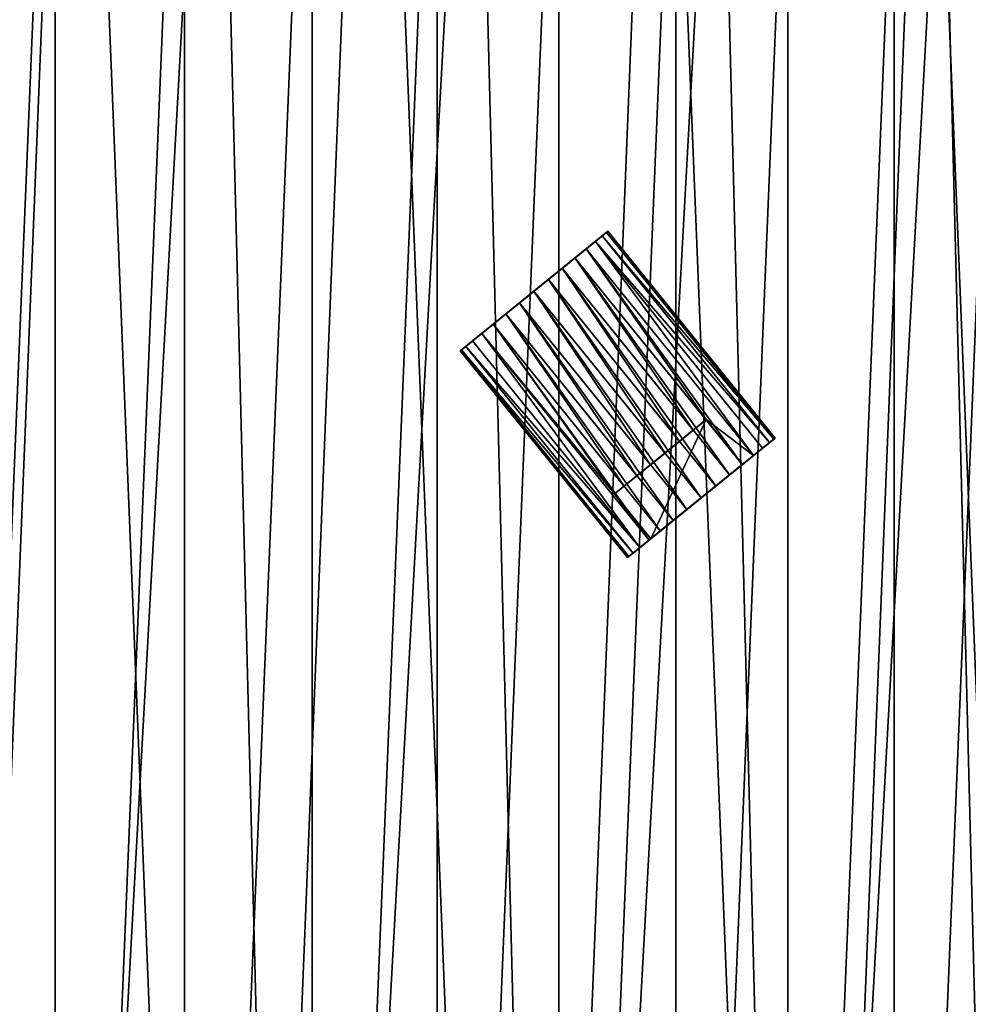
# Model space of a CAD drawing. Header units: millimetres. Extents: x 70 to 909, y -420 to 420.
# Tile 13 of 15: x 509 to 709, y 10 to 217. Entities that reach past the tile are written whole.
import ezdxf

# ---------------------------------------------------------------- set-up
doc = ezdxf.new("R2010")
doc.units = ezdxf.units.MM
doc.header["$LTSCALE"] = 25.4
doc.layers.get('0').update_dxf_attribs({"true_color": 0xff5454})

# ---------------------------------------------------------------- blocks, each defined once
blk = doc.blocks.new('MIST-8944.STL')
at = {"color": 7, "true_color": 0xffffff}
mesh = blk.add_polyface(dxfattribs=at)
corners = [(97.16, -47.61, 1.61), (102.27, 79.01, 1.61), (94.6, 15.91, 1.61), (109.88, -109.9, 1.61), (119.95, 140.07, 1.61), (132.42, -169.33, 1.61), (147.2, 197.5, 1.61), (164.21, -224.39, 1.61), (183.32, 249.82, 1.61), (204.41, -273.63, 1.61), (227.35, 295.66, 1.61), (251.99, -315.78, 1.61), (278.17, 333.85, 1.61), (305.72, -349.76, 1.61), (334.46, 363.39, 1.61), (364.2, -374.67, 1.61), (394.75, 383.52, 1.61), (425.92, -389.88, 1.61), (457.5, 393.72, 1.61), (489.28, -395, 1.61), (521.07, 393.72, 1.61), (552.65, -389.88, 1.61), (583.81, 383.52, 1.61), (614.37, -374.67, 1.61), (644.11, 363.39, 1.61), (672.85, -349.76, 1.61), (700.4, 333.85, 1.61), (726.58, -315.78, 1.61), (751.22, 295.66, 1.61), (774.16, -273.63, 1.61), (795.25, 249.82, 1.61), (814.36, -224.39, 1.61), (831.36, 197.5, 1.61), (846.15, -169.33, 1.61), (858.62, 140.07, 1.61), (868.69, -109.9, 1.61), (876.3, 79.01, 1.61), (881.4, -47.61, 1.61), (883.96, 15.91, 1.61)]
mesh.append_faces([[corners[k] for k in face] for face in [(0, 1, 2), (36, 37, 38)]], dxfattribs={"vtx0": -1, "color": 7})
mesh.append_faces([[corners[k] for k in face] for face in [(1, 3, 4), (4, 5, 6), (6, 7, 8), (8, 9, 10), (10, 11, 12), (12, 13, 14), (14, 15, 16), (16, 17, 18), (18, 19, 20), (20, 21, 22), (22, 23, 24), (24, 25, 26), (26, 27, 28), (28, 29, 30), (30, 31, 32), (32, 33, 34), (34, 35, 36)]], dxfattribs={"vtx0": -1, "vtx1": -1, "color": 7})
mesh.append_faces([[corners[k] for k in face] for face in [(1, 0, 3), (4, 3, 5), (6, 5, 7), (8, 7, 9), (10, 9, 11), (12, 11, 13), (14, 13, 15), (16, 15, 17), (18, 17, 19), (20, 19, 21), (22, 21, 23), (24, 23, 25), (26, 25, 27), (28, 27, 29), (30, 29, 31), (32, 31, 33), (34, 33, 35), (36, 35, 37)]], dxfattribs={"vtx0": -1, "vtx2": -1, "color": 7})
mesh = blk.add_polyface(dxfattribs=at)
corners = [(142.5, 47.34, 162.11), (143.9, 28.62, 162.11), (142.71, 0, 162.11), (147.44, 57.04, 162.11), (154.58, 102.35, 162.11), (153.32, 85.08, 162.11), (161.49, 112.53, 162.11), (175.34, 154.72, 162.11), (171.9, 139.22, 162.11), (184.48, 164.95, 162.11), (204.22, 203.07, 162.11), (199.14, 189.56, 162.11), (215.79, 212.87, 162.11), (240.49, 246.17, 162.11), (234.3, 234.73, 162.11), (254.56, 254.98, 162.11), (283.2, 282.89, 162.11), (276.41, 273.49, 162.11), (299.73, 290.14, 162.11), (331.25, 312.29, 162.11), (324.33, 304.8, 162.11), (350.07, 317.38, 162.11), (383.39, 333.6, 162.11), (376.75, 327.79, 162.11), (404.2, 335.97, 162.11), (438.27, 346.26, 162.11), (432.24, 341.85, 162.11), (460.66, 345.39, 162.11), (494.48, 349.96, 162.11), (489.28, 346.57, 162.11), (517.9, 345.39, 162.11), (550.55, 344.6, 162.11), (546.33, 341.85, 162.11), (574.36, 335.97, 162.11), (605.03, 330.31, 162.11), (601.81, 327.8, 162.11), (628.5, 317.38, 162.11), (656.52, 307.46, 162.11), (654.23, 304.8, 162.11), (678.84, 290.14, 162.11), (703.67, 276.66, 162.11), (702.15, 273.5, 162.11), (724.01, 254.98, 162.11), (745.27, 238.68, 162.11), (744.27, 234.73, 162.11), (762.78, 212.87, 162.11), (780.25, 194.53, 162.11), (779.42, 189.56, 162.11), (794.09, 164.95, 162.11), (807.68, 145.34, 162.11), (806.67, 139.22, 162.11), (817.08, 112.53, 162.11), (826.87, 92.38, 162.11), (825.25, 85.08, 162.11), (831.13, 57.05, 162.11), (837.32, 37.03, 162.11), (834.67, 28.62, 162.11), (835.86, 0, 162.11), (139.4, -8.9, 162.11), (145.36, -64.91, 162.11), (143.9, -28.62, 162.11), (147.44, -57.05, 162.11), (160.22, -119.24, 162.11), (153.32, -85.08, 162.11), (161.49, -112.53, 162.11), (183.61, -170.48, 162.11), (171.9, -139.22, 162.11), (184.48, -164.95, 162.11), (214.92, -217.31, 162.11), (199.15, -189.56, 162.11), (215.79, -212.87, 162.11), (253.33, -258.51, 162.11), (234.3, -234.73, 162.11), (254.56, -254.98, 162.11), (297.85, -293.01, 162.11), (276.42, -273.5, 162.11), (299.73, -290.14, 162.11), (347.33, -319.92, 162.11), (324.34, -304.8, 162.11), (350.07, -317.38, 162.11), (400.49, -338.55, 162.11), (376.75, -327.8, 162.11), (404.21, -335.97, 162.11), (455.95, -348.41, 162.11), (432.24, -341.85, 162.11), (460.67, -345.39, 162.11), (512.27, -349.24, 162.11), (489.29, -346.57, 162.11), (517.91, -345.39, 162.11), (567.99, -341.03, 162.11), (546.33, -341.85, 162.11), (574.36, -335.97, 162.11), (621.68, -323.99, 162.11), (601.82, -327.79, 162.11), (628.5, -317.38, 162.11), (671.94, -298.56, 162.11), (654.24, -304.8, 162.11), (678.84, -290.14, 162.11), (717.47, -265.39, 162.11), (702.16, -273.49, 162.11), (724.01, -254.98, 162.11), (757.08, -225.35, 162.11), (744.27, -234.73, 162.11), (762.78, -212.87, 162.11), (789.76, -179.48, 162.11), (779.42, -189.56, 162.11), (794.09, -164.95, 162.11), (814.66, -128.95, 162.11), (806.67, -139.22, 162.11), (817.08, -112.53, 162.11), (831.13, -75.09, 162.11), (825.25, -85.08, 162.11), (831.13, -57.04, 162.11), (834.67, -28.62, 162.11), (838.75, -19.28, 162.11)]
mesh.append_faces([[corners[k] for k in face] for face in [(1, 0, 3), (3, 4, 5), (5, 4, 6), (6, 7, 8), (8, 7, 9), (9, 10, 11), (11, 10, 12), (12, 13, 14), (14, 13, 15), (15, 16, 17), (17, 16, 18), (18, 19, 20), (20, 19, 21), (21, 22, 23), (23, 22, 24), (24, 25, 26), (26, 25, 27), (27, 28, 29), (29, 28, 30), (30, 31, 32), (32, 31, 33), (33, 34, 35), (35, 34, 36), (36, 37, 38), (38, 37, 39), (39, 40, 41), (41, 40, 42), (42, 43, 44), (44, 43, 45), (45, 46, 47), (47, 46, 48), (48, 49, 50), (50, 49, 51), (51, 52, 53), (53, 52, 54), (54, 55, 56), (56, 55, 57), (58, 2, 59), (59, 61, 62), (62, 64, 65), (65, 67, 68), (68, 70, 71), (71, 73, 74), (74, 76, 77), (77, 79, 80), (80, 82, 83), (83, 85, 86), (86, 88, 89), (89, 91, 92), (92, 94, 95), (95, 97, 98), (98, 100, 101), (101, 103, 104), (104, 106, 107), (107, 109, 110), (110, 113, 114), (114, 57, 55)]], dxfattribs={"vtx0": -1, "vtx1": -1, "color": 7})
mesh.append_faces([[corners[k] for k in face] for face in [(0, 1, 2), (3, 0, 4), (6, 4, 7), (9, 7, 10), (12, 10, 13), (15, 13, 16), (18, 16, 19), (21, 19, 22), (24, 22, 25), (27, 25, 28), (30, 28, 31), (33, 31, 34), (36, 34, 37), (39, 37, 40), (42, 40, 43), (45, 43, 46), (48, 46, 49), (51, 49, 52), (54, 52, 55), (2, 58, 0), (59, 2, 60), (59, 60, 61), (62, 61, 63), (62, 63, 64), (65, 64, 66), (65, 66, 67), (68, 67, 69), (68, 69, 70), (71, 70, 72), (71, 72, 73), (74, 73, 75), (74, 75, 76), (77, 76, 78), (77, 78, 79), (80, 79, 81), (80, 81, 82), (83, 82, 84), (83, 84, 85), (86, 85, 87), (86, 87, 88), (89, 88, 90), (89, 90, 91), (92, 91, 93), (92, 93, 94), (95, 94, 96), (95, 96, 97), (98, 97, 99), (98, 99, 100), (101, 100, 102), (101, 102, 103), (104, 103, 105), (104, 105, 106), (107, 106, 108), (107, 108, 109), (110, 109, 111), (110, 111, 112), (110, 112, 113), (114, 113, 57)]], dxfattribs={"vtx0": -1, "vtx2": -1, "color": 7})
mesh = blk.add_polyface(dxfattribs=at)
corners = [(145.36, -64.91, 162.9), (142.5, 47.34, 162.9), (139.4, -8.9, 162.9), (154.58, 102.35, 162.9), (160.22, -119.24, 162.9), (175.34, 154.72, 162.9), (183.61, -170.48, 162.9), (204.22, 203.07, 162.9), (214.92, -217.31, 162.9), (240.49, 246.17, 162.9), (253.33, -258.51, 162.9), (283.2, 282.89, 162.9), (297.85, -293.01, 162.9), (331.25, 312.29, 162.9), (347.33, -319.92, 162.9), (383.39, 333.6, 162.9), (400.49, -338.55, 162.9), (438.27, 346.26, 162.9), (455.95, -348.41, 162.9), (494.48, 349.96, 162.9), (512.27, -349.24, 162.9), (550.55, 344.6, 162.9), (567.99, -341.03, 162.9), (605.03, 330.31, 162.9), (621.68, -323.99, 162.9), (656.52, 307.46, 162.9), (671.94, -298.56, 162.9), (703.67, 276.66, 162.9), (717.47, -265.39, 162.9), (745.27, 238.68, 162.9), (757.08, -225.35, 162.9), (780.25, 194.53, 162.9), (789.76, -179.48, 162.9), (807.68, 145.34, 162.9), (814.66, -128.95, 162.9), (826.87, 92.38, 162.9), (831.13, -75.09, 162.9), (837.32, 37.03, 162.9), (838.75, -19.28, 162.9)]
mesh.append_faces([[corners[k] for k in face] for face in [(0, 1, 2), (37, 36, 38)]], dxfattribs={"vtx0": -1, "color": 7})
mesh.append_faces([[corners[k] for k in face] for face in [(1, 0, 3), (3, 4, 5), (5, 6, 7), (7, 8, 9), (9, 10, 11), (11, 12, 13), (13, 14, 15), (15, 16, 17), (17, 18, 19), (19, 20, 21), (21, 22, 23), (23, 24, 25), (25, 26, 27), (27, 28, 29), (29, 30, 31), (31, 32, 33), (33, 34, 35), (35, 36, 37)]], dxfattribs={"vtx0": -1, "vtx1": -1, "color": 7})
mesh.append_faces([[corners[k] for k in face] for face in [(3, 0, 4), (5, 4, 6), (7, 6, 8), (9, 8, 10), (11, 10, 12), (13, 12, 14), (15, 14, 16), (17, 16, 18), (19, 18, 20), (21, 20, 22), (23, 22, 24), (25, 24, 26), (27, 26, 28), (29, 28, 30), (31, 30, 32), (33, 32, 34), (35, 34, 36)]], dxfattribs={"vtx0": -1, "vtx2": -1, "color": 7})
mesh = blk.add_polyface(dxfattribs=at)
corners = [(157.95, 27.45, 154.11), (157.95, -27.46, 154.11), (156.81, 0, 154.11), (161.34, 54.72, 154.11), (161.35, -54.73, 154.11), (166.98, 81.62, 154.11), (166.98, -81.62, 154.11), (174.82, 107.95, 154.11), (174.83, -107.96, 154.11), (184.81, 133.55, 154.11), (184.81, -133.55, 154.11), (196.88, 158.24, 154.11), (196.88, -158.24, 154.11), (210.95, 181.84, 154.11), (210.95, -181.85, 154.11), (226.91, 204.21, 154.11), (226.92, -204.21, 154.11), (244.67, 225.18, 154.11), (244.68, -225.18, 154.11), (264.1, 244.61, 154.11), (264.11, -244.61, 154.11), (285.07, 262.37, 154.11), (285.08, -262.37, 154.11), (307.44, 278.34, 154.11), (307.44, -278.34, 154.11), (331.04, 292.4, 154.11), (331.05, -292.4, 154.11), (355.73, 304.47, 154.11), (355.73, -304.47, 154.11), (381.33, 314.46, 154.11), (381.33, -314.46, 154.11), (407.67, 322.3, 154.11), (407.67, -322.3, 154.11), (434.56, 327.94, 154.11), (434.56, -327.94, 154.11), (461.83, 331.34, 154.11), (461.83, -331.34, 154.11), (489.28, 332.47, 154.11), (489.29, -332.47, 154.11), (516.74, 331.34, 154.11), (516.74, -331.34, 154.11), (544.01, 327.94, 154.11), (544.01, -327.94, 154.11), (570.9, 322.3, 154.11), (570.9, -322.3, 154.11), (597.24, 314.46, 154.11), (597.24, -314.46, 154.11), (622.84, 304.47, 154.11), (622.84, -304.47, 154.11), (647.52, 292.4, 154.11), (647.53, -292.4, 154.11), (671.13, 278.34, 154.11), (671.13, -278.34, 154.11), (693.49, 262.37, 154.11), (693.5, -262.37, 154.11), (714.46, 244.61, 154.11), (714.46, -244.61, 154.11), (733.89, 225.18, 154.11), (733.89, -225.18, 154.11), (751.65, 204.21, 154.11), (751.65, -204.21, 154.11), (767.62, 181.85, 154.11), (767.62, -181.84, 154.11), (781.69, 158.24, 154.11), (781.69, -158.24, 154.11), (793.75, 133.55, 154.11), (793.76, -133.55, 154.11), (803.74, 107.96, 154.11), (803.74, -107.95, 154.11), (811.58, 81.62, 154.11), (811.59, -81.62, 154.11), (817.22, 54.73, 154.11), (817.22, -54.72, 154.11), (820.62, 27.46, 154.11), (820.62, -27.45, 154.11), (821.76, 0, 154.11)]
mesh.append_faces([[corners[k] for k in face] for face in [(0, 1, 2), (74, 73, 75)]], dxfattribs={"vtx0": -1, "color": 7})
mesh.append_faces([[corners[k] for k in face] for face in [(1, 3, 4), (4, 5, 6), (6, 7, 8), (8, 9, 10), (10, 11, 12), (12, 13, 14), (14, 15, 16), (16, 17, 18), (18, 19, 20), (20, 21, 22), (22, 23, 24), (24, 25, 26), (26, 27, 28), (28, 29, 30), (30, 31, 32), (32, 33, 34), (34, 35, 36), (36, 37, 38), (38, 39, 40), (40, 41, 42), (42, 43, 44), (44, 45, 46), (46, 47, 48), (48, 49, 50), (50, 51, 52), (52, 53, 54), (54, 55, 56), (56, 57, 58), (58, 59, 60), (60, 61, 62), (62, 63, 64), (64, 65, 66), (66, 67, 68), (68, 69, 70), (70, 71, 72), (72, 73, 74)]], dxfattribs={"vtx0": -1, "vtx1": -1, "color": 7})
mesh.append_faces([[corners[k] for k in face] for face in [(1, 0, 3), (4, 3, 5), (6, 5, 7), (8, 7, 9), (10, 9, 11), (12, 11, 13), (14, 13, 15), (16, 15, 17), (18, 17, 19), (20, 19, 21), (22, 21, 23), (24, 23, 25), (26, 25, 27), (28, 27, 29), (30, 29, 31), (32, 31, 33), (34, 33, 35), (36, 35, 37), (38, 37, 39), (40, 39, 41), (42, 41, 43), (44, 43, 45), (46, 45, 47), (48, 47, 49), (50, 49, 51), (52, 51, 53), (54, 53, 55), (56, 55, 57), (58, 57, 59), (60, 59, 61), (62, 61, 63), (64, 63, 65), (66, 65, 67), (68, 67, 69), (70, 69, 71), (72, 71, 73)]], dxfattribs={"vtx0": -1, "vtx2": -1, "color": 7})
at = {"color": 0}
mesh = blk.add_polyface(dxfattribs=at)
corners = [(614.6, 157.36, 64.01), (620.66, 162.27, 64.01), (617.63, 159.81, 63.62), (611.68, 155, 65.14), (623.58, 164.63, 65.14), (609, 152.82, 66.99), (626.27, 166.8, 66.99), (606.64, 150.91, 69.48), (628.62, 168.71, 69.48), (604.71, 149.35, 72.51), (630.56, 170.28, 72.51), (603.27, 148.18, 75.97), (631.99, 171.44, 75.97), (602.39, 147.47, 79.72), (632.88, 172.16, 79.72), (602.09, 147.23, 83.62), (633.17, 172.4, 83.62), (602.39, 147.47, 87.52), (632.88, 172.16, 87.52), (603.27, 148.18, 91.28), (631.99, 171.44, 91.28), (604.71, 149.35, 94.73), (630.56, 170.28, 94.73), (606.64, 150.91, 97.76), (628.62, 168.71, 97.76), (609, 152.82, 100.25), (626.27, 166.8, 100.25), (611.68, 155, 102.1), (623.58, 164.63, 102.1), (614.6, 157.36, 103.24), (620.66, 162.27, 103.24), (617.63, 159.81, 103.62)]
mesh.append_faces([[corners[k] for k in face] for face in [(0, 1, 2), (30, 29, 31)]], dxfattribs={"vtx0": -1, "color": 0})
mesh.append_faces([[corners[k] for k in face] for face in [(1, 3, 4), (4, 5, 6), (6, 7, 8), (8, 9, 10), (10, 11, 12), (12, 13, 14), (14, 15, 16), (16, 17, 18), (18, 19, 20), (20, 21, 22), (22, 23, 24), (24, 25, 26), (26, 27, 28), (28, 29, 30)]], dxfattribs={"vtx0": -1, "vtx1": -1, "color": 0})
mesh.append_faces([[corners[k] for k in face] for face in [(1, 0, 3), (4, 3, 5), (6, 5, 7), (8, 7, 9), (10, 9, 11), (12, 11, 13), (14, 13, 15), (16, 15, 17), (18, 17, 19), (20, 19, 21), (22, 21, 23), (24, 23, 25), (26, 25, 27), (28, 27, 29)]], dxfattribs={"vtx0": -1, "vtx2": -1, "color": 0})
mesh = blk.add_polyface(dxfattribs=at)
corners = [(631.99, 171.44, 75.97), (668.12, 128.64, 79.72), (667.23, 127.92, 75.97), (632.88, 172.16, 79.72)]
mesh.append_faces([[corners[k] for k in face] for face in [(0, 1, 2), (1, 0, 3)]], dxfattribs={"vtx0": -1, "color": 0})
mesh = blk.add_polyface(dxfattribs=at)
corners = [(668.12, 128.64, 87.52), (631.99, 171.44, 91.28), (667.23, 127.92, 91.28), (632.88, 172.16, 87.52)]
mesh.append_faces([[corners[k] for k in face] for face in [(0, 1, 2), (1, 0, 3)]], dxfattribs={"vtx0": -1, "color": 0})
mesh = blk.add_polyface(dxfattribs=at)
corners = [(632.88, 172.16, 79.72), (668.42, 128.88, 83.62), (668.12, 128.64, 79.72), (633.17, 172.4, 83.62)]
mesh.append_faces([[corners[k] for k in face] for face in [(0, 1, 2), (1, 0, 3)]], dxfattribs={"vtx0": -1, "color": 0})
mesh = blk.add_polyface(dxfattribs=at)
corners = [(668.42, 128.88, 83.62), (632.88, 172.16, 87.52), (668.12, 128.64, 87.52), (633.17, 172.4, 83.62)]
mesh.append_faces([[corners[k] for k in face] for face in [(0, 1, 2), (1, 0, 3)]], dxfattribs={"vtx0": -1, "color": 0})
mesh = blk.add_polyface(dxfattribs=at)
corners = [(630.56, 170.28, 72.51), (663.86, 125.19, 69.48), (628.62, 168.71, 69.48), (665.8, 126.76, 72.51)]
mesh.append_faces([[corners[k] for k in face] for face in [(0, 1, 2), (1, 0, 3)]], dxfattribs={"vtx0": -1, "color": 0})
mesh = blk.add_polyface(dxfattribs=at)
corners = [(663.86, 125.19, 97.76), (630.56, 170.28, 94.73), (628.62, 168.71, 97.76), (665.8, 126.76, 94.73)]
mesh.append_faces([[corners[k] for k in face] for face in [(0, 1, 2), (1, 0, 3)]], dxfattribs={"vtx0": -1, "color": 0})
mesh = blk.add_polyface(dxfattribs=at)
corners = [(630.56, 170.28, 72.51), (667.23, 127.92, 75.97), (665.8, 126.76, 72.51), (631.99, 171.44, 75.97)]
mesh.append_faces([[corners[k] for k in face] for face in [(0, 1, 2), (1, 0, 3)]], dxfattribs={"vtx0": -1, "color": 0})
mesh = blk.add_polyface(dxfattribs=at)
corners = [(667.23, 127.92, 91.28), (630.56, 170.28, 94.73), (665.8, 126.76, 94.73), (631.99, 171.44, 91.28)]
mesh.append_faces([[corners[k] for k in face] for face in [(0, 1, 2), (1, 0, 3)]], dxfattribs={"vtx0": -1, "color": 0})
mesh = blk.add_polyface(dxfattribs=at)
corners = [(653.88, 132.71, 100.25), (628.62, 168.71, 97.76), (626.27, 166.8, 100.25)]
mesh.append_faces([[corners[k] for k in face] for face in [(0, 1, 2)]], dxfattribs={"color": 0})
mesh = blk.add_polyface(dxfattribs=at)
corners = [(628.62, 168.71, 69.48), (661.51, 123.28, 66.99), (626.27, 166.8, 66.99), (663.86, 125.19, 69.48)]
mesh.append_faces([[corners[k] for k in face] for face in [(0, 1, 2), (1, 0, 3)]], dxfattribs={"vtx0": -1, "color": 0})
mesh = blk.add_polyface(dxfattribs=at)
corners = [(653.92, 132.75, 100.21), (628.62, 168.71, 97.76), (653.88, 132.71, 100.25)]
mesh.append_faces([[corners[k] for k in face] for face in [(0, 1, 2)]], dxfattribs={"color": 0})
mesh = blk.add_polyface(dxfattribs=at)
corners = [(653.92, 132.75, 100.21), (663.86, 125.19, 97.76), (628.62, 168.71, 97.76), (661.56, 123.32, 100.21)]
mesh.append_faces([[corners[k] for k in face] for face in [(0, 1, 2), (1, 0, 3)]], dxfattribs={"vtx0": -1, "color": 0})
mesh = blk.add_polyface(dxfattribs=at)
corners = [(651.19, 130.53, 102.1), (626.27, 166.8, 100.25), (623.58, 164.63, 102.1), (653.88, 132.71, 100.25)]
mesh.append_faces([[corners[k] for k in face] for face in [(0, 1, 2), (1, 0, 3)]], dxfattribs={"vtx0": -1, "color": 0})
mesh = blk.add_polyface(dxfattribs=at)
corners = [(626.27, 166.8, 66.99), (658.82, 121.11, 65.14), (623.58, 164.63, 65.14), (661.51, 123.28, 66.99)]
mesh.append_faces([[corners[k] for k in face] for face in [(0, 1, 2), (1, 0, 3)]], dxfattribs={"vtx0": -1, "color": 0})
mesh = blk.add_polyface(dxfattribs=at)
corners = [(648.28, 128.17, 103.24), (623.58, 164.63, 102.1), (620.66, 162.27, 103.24), (651.19, 130.53, 102.1)]
mesh.append_faces([[corners[k] for k in face] for face in [(0, 1, 2), (1, 0, 3)]], dxfattribs={"vtx0": -1, "color": 0})
mesh = blk.add_polyface(dxfattribs=at)
corners = [(623.58, 164.63, 65.14), (655.91, 118.75, 64.01), (620.66, 162.27, 64.01), (658.82, 121.11, 65.14)]
mesh.append_faces([[corners[k] for k in face] for face in [(0, 1, 2), (1, 0, 3)]], dxfattribs={"vtx0": -1, "color": 0})
mesh = blk.add_polyface(dxfattribs=at)
corners = [(645.24, 125.72, 103.62), (620.66, 162.27, 103.24), (617.63, 159.81, 103.62), (648.28, 128.17, 103.24)]
mesh.append_faces([[corners[k] for k in face] for face in [(0, 1, 2), (1, 0, 3)]], dxfattribs={"vtx0": -1, "color": 0})
mesh = blk.add_polyface(dxfattribs=at)
corners = [(620.66, 162.27, 64.01), (652.87, 116.29, 63.62), (617.63, 159.81, 63.62), (655.91, 118.75, 64.01)]
mesh.append_faces([[corners[k] for k in face] for face in [(0, 1, 2), (1, 0, 3)]], dxfattribs={"vtx0": -1, "color": 0})
mesh = blk.add_polyface(dxfattribs=at)
corners = [(642.21, 123.26, 103.24), (617.63, 159.81, 103.62), (614.6, 157.36, 103.24), (645.24, 125.72, 103.62)]
mesh.append_faces([[corners[k] for k in face] for face in [(0, 1, 2), (1, 0, 3)]], dxfattribs={"vtx0": -1, "color": 0})
mesh = blk.add_polyface(dxfattribs=at)
corners = [(617.63, 159.81, 63.62), (649.84, 113.84, 64.01), (614.6, 157.36, 64.01), (652.87, 116.29, 63.62)]
mesh.append_faces([[corners[k] for k in face] for face in [(0, 1, 2), (1, 0, 3)]], dxfattribs={"vtx0": -1, "color": 0})
mesh = blk.add_polyface(dxfattribs=at)
corners = [(639.3, 120.9, 102.1), (614.6, 157.36, 103.24), (611.68, 155, 102.1), (642.21, 123.26, 103.24)]
mesh.append_faces([[corners[k] for k in face] for face in [(0, 1, 2), (1, 0, 3)]], dxfattribs={"vtx0": -1, "color": 0})
mesh = blk.add_polyface(dxfattribs=at)
corners = [(614.6, 157.36, 64.01), (646.93, 111.48, 65.14), (611.68, 155, 65.14), (649.84, 113.84, 64.01)]
mesh.append_faces([[corners[k] for k in face] for face in [(0, 1, 2), (1, 0, 3)]], dxfattribs={"vtx0": -1, "color": 0})
mesh = blk.add_polyface(dxfattribs=at)
corners = [(636.61, 118.72, 100.25), (611.68, 155, 102.1), (609, 152.82, 100.25), (639.3, 120.9, 102.1)]
mesh.append_faces([[corners[k] for k in face] for face in [(0, 1, 2), (1, 0, 3)]], dxfattribs={"vtx0": -1, "color": 0})
mesh = blk.add_polyface(dxfattribs=at)
corners = [(611.68, 155, 65.14), (644.24, 109.3, 66.99), (609, 152.82, 66.99), (646.93, 111.48, 65.14)]
mesh.append_faces([[corners[k] for k in face] for face in [(0, 1, 2), (1, 0, 3)]], dxfattribs={"vtx0": -1, "color": 0})
mesh = blk.add_polyface(dxfattribs=at)
corners = [(634.61, 117.11, 98.21), (609, 152.82, 100.25), (606.64, 150.91, 97.76)]
mesh.append_faces([[corners[k] for k in face] for face in [(0, 1, 2)]], dxfattribs={"color": 0})
mesh = blk.add_polyface(dxfattribs=at)
corners = [(609, 152.82, 66.99), (641.88, 107.39, 69.48), (606.64, 150.91, 69.48), (644.24, 109.3, 66.99)]
mesh.append_faces([[corners[k] for k in face] for face in [(0, 1, 2), (1, 0, 3)]], dxfattribs={"vtx0": -1, "color": 0})
mesh = blk.add_polyface(dxfattribs=at)
corners = [(636.61, 118.72, 100.25), (609, 152.82, 100.25), (634.61, 117.11, 98.21)]
mesh.append_faces([[corners[k] for k in face] for face in [(0, 1, 2)]], dxfattribs={"color": 0})
mesh = blk.add_polyface(dxfattribs=at)
corners = [(639.95, 105.83, 94.73), (603.27, 148.18, 91.28), (638.51, 104.66, 91.28), (604.71, 149.35, 94.73)]
mesh.append_faces([[corners[k] for k in face] for face in [(0, 1, 2), (1, 0, 3)]], dxfattribs={"vtx0": -1, "color": 0})
mesh = blk.add_polyface(dxfattribs=at)
corners = [(603.27, 148.18, 75.97), (639.95, 105.83, 72.51), (638.51, 104.66, 75.97), (604.71, 149.35, 72.51)]
mesh.append_faces([[corners[k] for k in face] for face in [(0, 1, 2), (1, 0, 3)]], dxfattribs={"vtx0": -1, "color": 0})
mesh = blk.add_polyface(dxfattribs=at)
corners = [(639.95, 105.83, 94.73), (606.64, 150.91, 97.76), (604.71, 149.35, 94.73), (641.88, 107.39, 97.76)]
mesh.append_faces([[corners[k] for k in face] for face in [(0, 1, 2), (1, 0, 3)]], dxfattribs={"vtx0": -1, "color": 0})
mesh = blk.add_polyface(dxfattribs=at)
corners = [(606.64, 150.91, 69.48), (639.95, 105.83, 72.51), (604.71, 149.35, 72.51), (641.88, 107.39, 69.48)]
mesh.append_faces([[corners[k] for k in face] for face in [(0, 1, 2), (1, 0, 3)]], dxfattribs={"vtx0": -1, "color": 0})
mesh = blk.add_polyface(dxfattribs=at)
corners = [(641.88, 107.39, 97.76), (634.61, 117.11, 98.21), (606.64, 150.91, 97.76), (642.24, 107.68, 98.21)]
mesh.append_faces([[corners[k] for k in face] for face in [(0, 1, 2), (1, 0, 3)]], dxfattribs={"vtx0": -1, "color": 0})
mesh = blk.add_polyface(dxfattribs=at)
corners = [(637.63, 103.95, 87.52), (602.09, 147.23, 83.62), (637.33, 103.71, 83.62), (602.39, 147.47, 87.52)]
mesh.append_faces([[corners[k] for k in face] for face in [(0, 1, 2), (1, 0, 3)]], dxfattribs={"vtx0": -1, "color": 0})
mesh = blk.add_polyface(dxfattribs=at)
corners = [(602.09, 147.23, 83.62), (637.63, 103.95, 79.72), (637.33, 103.71, 83.62), (602.39, 147.47, 79.72)]
mesh.append_faces([[corners[k] for k in face] for face in [(0, 1, 2), (1, 0, 3)]], dxfattribs={"vtx0": -1, "color": 0})
mesh = blk.add_polyface(dxfattribs=at)
corners = [(638.51, 104.66, 91.28), (602.39, 147.47, 87.52), (637.63, 103.95, 87.52), (603.27, 148.18, 91.28)]
mesh.append_faces([[corners[k] for k in face] for face in [(0, 1, 2), (1, 0, 3)]], dxfattribs={"vtx0": -1, "color": 0})
mesh = blk.add_polyface(dxfattribs=at)
corners = [(602.39, 147.47, 79.72), (638.51, 104.66, 75.97), (637.63, 103.95, 79.72), (603.27, 148.18, 75.97)]
mesh.append_faces([[corners[k] for k in face] for face in [(0, 1, 2), (1, 0, 3)]], dxfattribs={"vtx0": -1, "color": 0})
mesh = blk.add_polyface(dxfattribs=at)
corners = [(634.61, 117.11, 111.6), (636.61, 118.72, 100.25), (634.61, 117.11, 98.21), (639.3, 120.9, 102.1), (642.21, 123.26, 103.24), (645.24, 125.72, 103.62), (653.88, 132.71, 100.25), (653.92, 132.75, 111.6), (653.92, 132.75, 100.21), (651.19, 130.53, 102.1), (648.28, 128.17, 103.24)]
mesh.append_faces([[corners[k] for k in face] for face in [(0, 1, 2), (6, 7, 8)]], dxfattribs={"vtx0": -1, "color": 0})
mesh.append_faces([[corners[k] for k in face] for face in [(1, 0, 3), (3, 0, 4), (4, 0, 5), (7, 5, 0)]], dxfattribs={"vtx0": -1, "vtx1": -1, "color": 0})
mesh.append_faces([[corners[k] for k in face] for face in [(7, 6, 9), (7, 9, 10), (7, 10, 5)]], dxfattribs={"vtx0": -1, "vtx2": -1, "color": 0})
mesh = blk.add_polyface(dxfattribs=at)
corners = [(642.24, 107.68, 111.6), (653.92, 132.75, 111.6), (634.61, 117.11, 111.6), (661.56, 123.32, 111.6)]
mesh.append_faces([[corners[k] for k in face] for face in [(0, 1, 2), (1, 0, 3)]], dxfattribs={"vtx0": -1, "color": 0})
mesh = blk.add_polyface(dxfattribs=at)
corners = [(653.92, 132.75, 100.21), (661.56, 123.32, 111.6), (661.56, 123.32, 100.21), (653.92, 132.75, 111.6)]
mesh.append_faces([[corners[k] for k in face] for face in [(0, 1, 2), (1, 0, 3)]], dxfattribs={"vtx0": -1, "color": 0})
mesh = blk.add_polyface(dxfattribs=at)
corners = [(655.91, 118.75, 64.01), (649.84, 113.84, 64.01), (652.87, 116.29, 63.62), (658.82, 121.11, 65.14), (646.93, 111.48, 65.14), (661.51, 123.28, 66.99), (644.24, 109.3, 66.99), (663.86, 125.19, 69.48), (641.88, 107.39, 69.48), (665.8, 126.76, 72.51), (639.95, 105.83, 72.51), (667.23, 127.92, 75.97), (638.51, 104.66, 75.97), (668.12, 128.64, 79.72), (637.63, 103.95, 79.72), (668.42, 128.88, 83.62), (637.33, 103.71, 83.62), (668.12, 128.64, 87.52), (637.63, 103.95, 87.52), (667.23, 127.92, 91.28), (638.51, 104.66, 91.28), (665.8, 126.76, 94.73), (639.95, 105.83, 94.73), (663.86, 125.19, 97.76), (641.88, 107.39, 97.76), (661.56, 123.32, 100.21), (642.24, 107.68, 98.21), (642.24, 107.68, 111.6), (661.56, 123.32, 111.6)]
mesh.append_faces([[corners[k] for k in face] for face in [(0, 1, 2), (27, 25, 28)]], dxfattribs={"vtx0": -1, "color": 0})
mesh.append_faces([[corners[k] for k in face] for face in [(1, 3, 4), (4, 5, 6), (6, 7, 8), (8, 9, 10), (10, 11, 12), (12, 13, 14), (14, 15, 16), (16, 17, 18), (18, 19, 20), (20, 21, 22), (22, 23, 24), (24, 25, 26), (26, 25, 27)]], dxfattribs={"vtx0": -1, "vtx1": -1, "color": 0})
mesh.append_faces([[corners[k] for k in face] for face in [(1, 0, 3), (4, 3, 5), (6, 5, 7), (8, 7, 9), (10, 9, 11), (12, 11, 13), (14, 13, 15), (16, 15, 17), (18, 17, 19), (20, 19, 21), (22, 21, 23), (24, 23, 25)]], dxfattribs={"vtx0": -1, "vtx2": -1, "color": 0})
mesh = blk.add_polyface(dxfattribs=at)
corners = [(634.61, 117.11, 111.6), (642.24, 107.68, 98.21), (642.24, 107.68, 111.6), (634.61, 117.11, 98.21)]
mesh.append_faces([[corners[k] for k in face] for face in [(0, 1, 2), (1, 0, 3)]], dxfattribs={"vtx0": -1, "color": 0})

msp = doc.modelspace()

# ---------------------------------------------------------------- block references
at = {"color": 0}
msp.add_blockref('MIST-8944.STL', (0, 0), dxfattribs=at)

doc.saveas('drawing.dxf')
